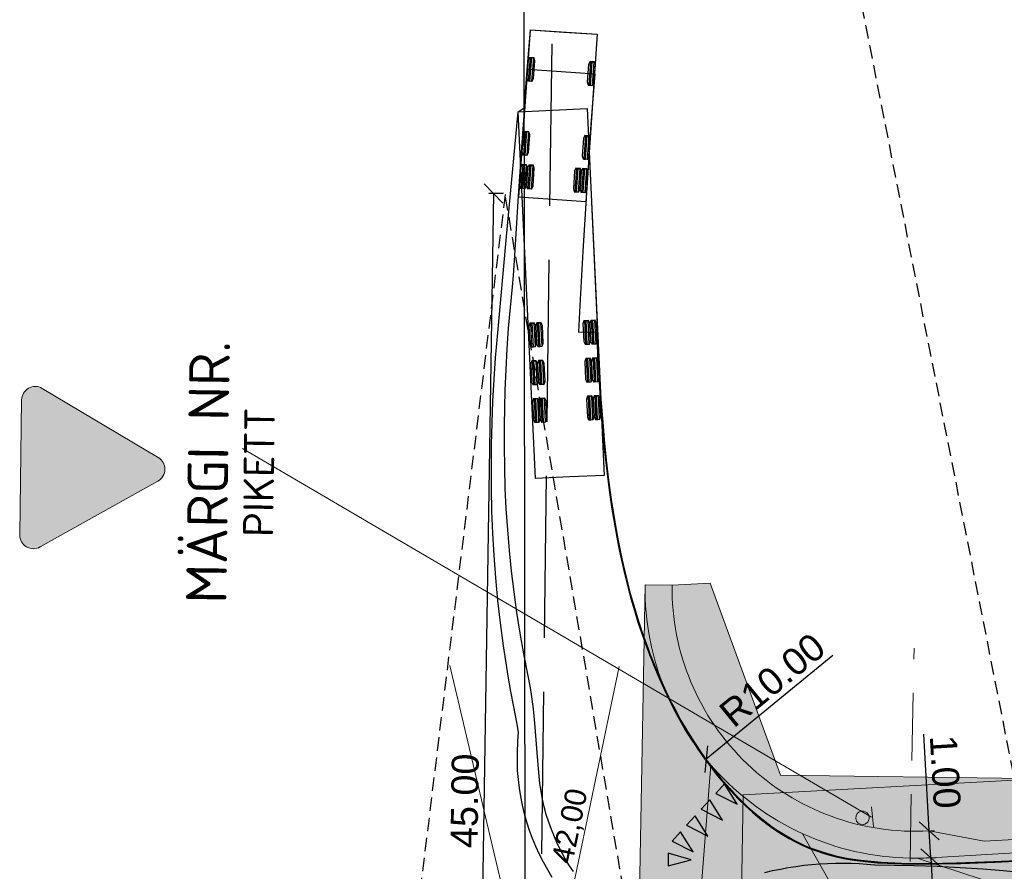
# Model space of a CAD drawing. Header units: metres. Extents: x 561538 to 562530, y 6580867 to 6581188.
# Tile 6 of 78: x 561547 to 561583, y 6581086 to 6581117. Entities that reach past the tile are written whole.
import ezdxf
from ezdxf.enums import TextEntityAlignment as Align

# ---------------------------------------------------------------- set-up
doc = ezdxf.new("R2010")
doc.units = ezdxf.units.M
for name, pattern in [('AUDIT_E_140115124448-0', [0]), ('DASHED', [0.75, 0.5, -0.25]), ('Tpr_922', [4, 3, -1]), ('Tpr_923c', [2, 1, -1])]:
    doc.linetypes.add(name, pattern=pattern)
for name, color, linetype in [('ATR01', 7, 'Continuous'), ('ATR02', 7, 'Continuous'), ('KOTY', 7, 'Continuous'), ('TPK_Nähtavus_2', 4, 'Continuous'), ('tpr_KM', 7, 'Continuous')]:
    doc.layers.add(name, color=color, linetype=linetype)
for name, color, linetype, lineweight in [('DP_krunt', 7, 'Continuous', 0), ('K-Halj-muru', 71, 'Continuous', 9), ('KLM_hatch-soidutee-asfalt-tyyp2', 253, 'Continuous', 9), ('KLM_hatch-soidutee-killustik', 33, 'Continuous', 9), ('KLM_horisontaal', 154, 'Continuous', 9), ('KLM_katteserv', 1, 'Continuous', 9), ('KLM_LM', 7, 'AUDIT_E_140115124448-0', 9), ('KLM_olol. horisontaal', 6, 'Continuous', 9), ('TKREUNAT', 7, 'AUDIT_E_140115124448-0', 9)]:
    doc.layers.add(name, color=color, linetype=linetype, lineweight=lineweight)
doc.layers.add('TL_proj_lk-liiklusmark', color=7, linetype='Continuous', lineweight=9, true_color=0x000000)
doc.layers.add('TM-kaitsevöönd', color=7, linetype='Continuous', lineweight=9, true_color=0x000000)
doc.layers.add('VV_Kattemärgistus', color=7, linetype='Continuous', true_color=0x000000)
doc.styles.add('EST', font='isocpeur.ttf')
doc.styles.add('LK-500', font='swiss.ttf', dxfattribs={"height": 1})
doc.styles.add('SWISL', font='swissl.ttf', dxfattribs={"width": 0.99, "height": 1.2})

# ---------------------------------------------------------------- blocks, each defined once
blk = doc.blocks.new('_OBLIQUE')
at = {"color": 0, "linetype": 'ByBlock'}
blk.add_line((-0.5, -0.5), (0.5, 0.5), dxfattribs=at)
blk = doc.blocks.new('t943e')
at = {"layer": 'tpr_KM'}
blk.add_hatch(color=256, dxfattribs=at).paths.add_polyline_path([(0.236, -0.849), (0.472, 0), (0, 0)])
at = {"layer": 'tpr_KM', "color": 7}
blk.add_lwpolyline([(0.236, -0.849), (0.472, 0), (0, 0), (0.236, -0.849)], close=True, dxfattribs=at)

msp = doc.modelspace()

# ---------------------------------------------------------------- hatches: boundary and pattern name
at = {"layer": 'K-Halj-muru'}
h = msp.add_hatch(color=256, dxfattribs=at)
edge = h.paths.add_edge_path()
edge.add_line((561662.003, 6581095.4), (561662.023, 6581091.482))
edge.add_line((561662.023, 6581091.482), (561582.377, 6581086.854))
edge.add_line((561582.377, 6581086.854), (561580.351, 6581087.237))
edge.add_arc((561579.829, 6581096.222), 9, 179.2567, 273.3253, ccw=False)
edge.add_line((561570.83, 6581096.339), (561572.244, 6581096.406))
edge.add_line((561572.244, 6581096.406), (561574.843, 6581089.298))
edge.add_line((561574.843, 6581089.298), (561585.04, 6581089.159))
edge.add_line((561585.04, 6581089.159), (561591.776, 6581090.982))
edge.add_line((561591.776, 6581090.982), (561599.456, 6581090.99))
edge.add_line((561599.456, 6581090.99), (561615.958, 6581092.395))
edge.add_line((561615.958, 6581092.395), (561628.958, 6581093.213))
edge.add_line((561628.958, 6581093.213), (561643.704, 6581094.278))
edge.add_line((561643.704, 6581094.278), (561656.454, 6581095.097))
edge.add_line((561656.454, 6581095.097), (561662.003, 6581095.4))
at = {"layer": 'KLM_hatch-soidutee-asfalt-tyyp2'}
h = msp.add_hatch(color=254, dxfattribs=at)
edge = h.paths.add_edge_path()
edge.add_line((561662.052, 6581090.982), (561662.4, 6581084.993))
edge.add_line((561662.4, 6581084.993), (561578.77, 6581080.133))
edge.add_arc((561579.35, 6581070.15), 10, 93.3253, 178.8198)
edge.add_line((561569.353, 6581070.356), (561569.83, 6581096.352))
edge.add_arc((561579.829, 6581096.222), 10, 179.2567, 273.3253)
edge.add_line((561580.409, 6581086.239), (561662.052, 6581090.982))
at = {"layer": 'KLM_hatch-soidutee-killustik'}
h = msp.add_hatch(color=33, dxfattribs=at)
edge = h.paths.add_edge_path()
edge.add_line((561662.023, 6581091.482), (561662.052, 6581090.982))
edge.add_line((561662.052, 6581090.982), (561580.409, 6581086.239))
edge.add_arc((561579.829, 6581096.222), 10, 179.2567, 273.3253, ccw=False)
edge.add_line((561569.83, 6581096.352), (561570.83, 6581096.339))
edge.add_arc((561579.829, 6581096.222), 9, 179.2567, 273.3253)
edge.add_line((561580.351, 6581087.237), (561582.377, 6581086.854))
edge.add_line((561582.377, 6581086.854), (561662.023, 6581091.482))
at = {"layer": 'TL_proj_lk-liiklusmark'}
h = msp.add_hatch(color=20, dxfattribs=at)
h.paths.add_polyline_path([(561551.55, 6581100.629), (561547.259, 6581103.186), (561547.189, 6581098.191)], flags=16)
edge = h.paths.add_edge_path()
edge.add_line((561551.81, 6581101.063), (561547.518, 6581103.621))
edge.add_arc((561547.259, 6581103.186), 0.506, 419.2055, 539.2055)
edge.add_line((561546.752, 6581103.193), (561546.683, 6581098.198))
edge.add_arc((561547.189, 6581098.191), 0.506, 179.2055, 299.2055)
edge.add_line((561547.436, 6581097.749), (561551.798, 6581100.187))
edge.add_arc((561551.55, 6581100.629), 0.506, 299.2055, 419.2055)
at = {"layer": 'TL_proj_lk-liiklusmark', "true_color": 0xffffff}
msp.add_hatch(color=7, dxfattribs=at).paths.add_polyline_path([(561551.55, 6581100.629), (561547.259, 6581103.186), (561547.189, 6581098.191)])
at = {"layer": 'tpr_KM'}
for points in [[(561573.238, 6581088.224), (561572.773, 6581088.972), (561572.453, 6581088.625)], [(561572.697, 6581087.635), (561572.231, 6581088.384), (561571.912, 6581088.036)], [(561572.155, 6581087.046), (561571.69, 6581087.795), (561571.37, 6581087.447)], [(561571.614, 6581086.457), (561571.148, 6581087.206), (561570.829, 6581086.858)]]:
    msp.add_hatch(color=256, dxfattribs=at).paths.add_polyline_path(points)

# ---------------------------------------------------------------- linework, layer by layer
at = {"layer": 'ATR01', "color": 3, "linetype": 'Continuous', "lineweight": -3}
msp.add_lwpolyline([(561574.268, 6581085.697), (561574.553, 6581085.764), (561574.84, 6581085.824), (561575.128, 6581085.877), (561575.417, 6581085.923), (561575.707, 6581085.961), (561575.998, 6581085.992), (561576.29, 6581086.015), (561576.582, 6581086.032), (561576.875, 6581086.041), (561577.168, 6581086.043), (561577.461, 6581086.037), (561577.753, 6581086.024), (561578.045, 6581086.004), (561578.337, 6581085.976), (561579.795, 6581085.959), (561580.647, 6581085.93), (561581.493, 6581085.886), (561582.33, 6581085.829), (561583.089, 6581085.764), (561584.188, 6581085.659)], dxfattribs=at)
at = {"layer": 'ATR02', "color": 3, "linetype": 'Continuous', "lineweight": -3}
msp.add_lwpolyline([(561566.395, 6581085.514), (561566.226, 6581085.79), (561566.069, 6581086.072), (561565.922, 6581086.36), (561565.787, 6581086.653), (561565.664, 6581086.952), (561565.552, 6581087.255), (561565.453, 6581087.562), (561565.366, 6581087.873), (561565.29, 6581088.187), (561565.228, 6581088.504), (561565.178, 6581088.823), (561565.14, 6581089.144), (561565.115, 6581089.466), (561565.103, 6581089.788), (561565.103, 6581090.111), (561565.124, 6581090.572), (561565.144, 6581090.89), (561565.086, 6581091.253), (561564.969, 6581091.825), (561564.861, 6581092.394), (561564.762, 6581092.962), (561564.671, 6581093.528), (561564.588, 6581094.092), (561564.477, 6581094.934), (561564.384, 6581095.772), (561564.306, 6581096.605), (561564.244, 6581097.434), (561564.197, 6581098.259), (561564.164, 6581099.081), (561564.146, 6581099.898), (561564.142, 6581100.734), (561564.15, 6581101.545), (561564.17, 6581102.351), (561564.201, 6581103.154), (561564.244, 6581103.954), (561564.298, 6581104.75), (561564.364, 6581105.543), (561564.695, 6581109.109), (561565.136, 6581113.866), (561565.358, 6581114.01), (561565.513, 6581116.012), (561565.586, 6581116.901), (561568.06, 6581116.733), (561567.765, 6581112.365), (561568.169, 6581103.732), (561568.198, 6581103.222), (561568.274, 6581102.219), (561568.317, 6581101.713), (561568.393, 6581100.963), (561568.48, 6581100.221), (561568.576, 6581099.513), (561568.734, 6581098.531), (561568.822, 6581098.047), (561568.971, 6581097.313), (561569.082, 6581096.835), (561569.26, 6581096.112), (561569.462, 6581095.405), (561569.608, 6581094.933), (561569.763, 6581094.466), (561569.928, 6581094.014), (561570.012, 6581093.79), (561570.298, 6581093.08), (561570.602, 6581092.411), (561570.815, 6581091.971), (561570.927, 6581091.755), (561571.16, 6581091.329), (561571.402, 6581090.913), (561571.656, 6581090.505), (561571.921, 6581090.11), (561572.197, 6581089.727), (561572.638, 6581089.17), (561572.951, 6581088.815), (561573.112, 6581088.635), (561573.273, 6581088.467), (561573.62, 6581088.132), (561573.795, 6581087.975), (561574.157, 6581087.676), (561574.533, 6581087.391), (561574.721, 6581087.261), (561575.339, 6581086.896), (561575.759, 6581086.685), (561575.973, 6581086.595), (561576.417, 6581086.446), (561576.885, 6581086.311), (561577.118, 6581086.26), (561577.345, 6581086.218), (561577.815, 6581086.15), (561578.569, 6581086.077), (561579.322, 6581086.039), (561579.825, 6581086.033), (561580.324, 6581086.034), (561581.361, 6581086.054), (561582.742, 6581086.102), (561584.148, 6581086.164)], dxfattribs=at)
at = {"layer": 'ATR02', "color": 4, "linetype": 'Continuous', "lineweight": -3}
for points in [[(561568.06, 6581116.733), (561567.637, 6581110.532), (561566.4, 6581110.616), (561565.163, 6581110.701), (561565.586, 6581116.901), (561566.823, 6581116.817)], [(561567.683, 6581113.986), (561568.321, 6581100.401), (561567.047, 6581100.341), (561565.774, 6581100.281), (561565.136, 6581113.866), (561566.41, 6581113.926)]]:
    msp.add_lwpolyline(points, close=True, dxfattribs=at)
for points in [[(561565.578, 6581115.876), (561565.509, 6581115.007), (561565.571, 6581115.002), (561565.64, 6581115.871), (561565.702, 6581115.866), (561565.633, 6581114.997), (561565.654, 6581114.996), (561565.704, 6581115.101), (561565.755, 6581115.753), (561565.722, 6581115.865), (561565.557, 6581115.878), (561565.507, 6581115.772), (561565.456, 6581115.121), (561565.489, 6581115.009), (561565.654, 6581114.996)], [(561567.814, 6581115.724), (561567.745, 6581114.855), (561567.807, 6581114.85), (561567.876, 6581115.719), (561567.938, 6581115.714), (561567.869, 6581114.845), (561567.89, 6581114.843), (561567.94, 6581114.949), (561567.991, 6581115.6), (561567.958, 6581115.712), (561567.793, 6581115.725), (561567.743, 6581115.62), (561567.692, 6581114.968), (561567.724, 6581114.856), (561567.89, 6581114.843)], [(561565.387, 6581113.137), (561565.326, 6581112.268), (561565.388, 6581112.263), (561565.45, 6581113.133), (561565.512, 6581113.128), (561565.45, 6581112.259), (561565.471, 6581112.257), (561565.52, 6581112.363), (561565.566, 6581113.015), (561565.532, 6581113.127), (561565.367, 6581113.138), (561565.318, 6581113.033), (561565.272, 6581112.381), (561565.306, 6581112.269), (561565.471, 6581112.257)], [(561567.623, 6581112.985), (561567.562, 6581112.115), (561567.624, 6581112.111), (561567.685, 6581112.98), (561567.747, 6581112.976), (561567.686, 6581112.107), (561567.707, 6581112.105), (561567.756, 6581112.211), (561567.802, 6581112.863), (561567.768, 6581112.974), (561567.603, 6581112.986), (561567.554, 6581112.88), (561567.508, 6581112.228), (561567.541, 6581112.117), (561567.707, 6581112.105)], [(561565.303, 6581111.91), (561565.244, 6581111.04), (561565.306, 6581111.036), (561565.365, 6581111.906), (561565.427, 6581111.901), (561565.368, 6581111.032), (561565.388, 6581111.03), (561565.437, 6581111.136), (561565.482, 6581111.788), (561565.448, 6581111.9), (561565.282, 6581111.911), (561565.233, 6581111.805), (561565.189, 6581111.153), (561565.223, 6581111.042), (561565.388, 6581111.03)], [(561565.551, 6581111.893), (561565.492, 6581111.023), (561565.554, 6581111.019), (561565.613, 6581111.889), (561565.675, 6581111.884), (561565.616, 6581111.015), (561565.637, 6581111.014), (561565.686, 6581111.119), (561565.73, 6581111.771), (561565.696, 6581111.883), (561565.531, 6581111.894), (561565.482, 6581111.788), (561565.437, 6581111.136), (561565.471, 6581111.025), (561565.637, 6581111.014)], [(561567.29, 6581111.774), (561567.231, 6581110.905), (561567.293, 6581110.901), (561567.352, 6581111.77), (561567.414, 6581111.766), (561567.355, 6581110.896), (561567.376, 6581110.895), (561567.425, 6581111.001), (561567.469, 6581111.653), (561567.435, 6581111.764), (561567.269, 6581111.776), (561567.221, 6581111.67), (561567.176, 6581111.018), (561567.21, 6581110.906), (561567.376, 6581110.895)], [(561567.539, 6581111.757), (561567.479, 6581110.888), (561567.541, 6581110.884), (561567.601, 6581111.753), (561567.663, 6581111.749), (561567.604, 6581110.879), (561567.624, 6581110.878), (561567.673, 6581110.984), (561567.718, 6581111.636), (561567.684, 6581111.748), (561567.518, 6581111.759), (561567.469, 6581111.653), (561567.425, 6581111.001), (561567.459, 6581110.889), (561567.624, 6581110.878)], [(561565.591, 6581106.037), (561565.632, 6581105.162), (561565.695, 6581105.165), (561565.654, 6581106.039), (561565.716, 6581106.042), (561565.757, 6581105.168), (561565.778, 6581105.169), (561565.814, 6581105.281), (561565.784, 6581105.936), (561565.737, 6581106.043), (561565.57, 6581106.036), (561565.534, 6581105.924), (561565.565, 6581105.269), (561565.611, 6581105.161), (561565.778, 6581105.169)], [(561565.841, 6581106.048), (561565.882, 6581105.174), (561565.944, 6581105.177), (561565.903, 6581106.051), (561565.966, 6581106.054), (561566.007, 6581105.18), (561566.028, 6581105.181), (561566.064, 6581105.292), (561566.033, 6581105.948), (561565.987, 6581106.055), (561565.82, 6581106.047), (561565.784, 6581105.936), (561565.814, 6581105.281), (561565.861, 6581105.173), (561566.028, 6581105.181)], [(561567.589, 6581106.13), (561567.63, 6581105.256), (561567.692, 6581105.259), (561567.651, 6581106.133), (561567.714, 6581106.136), (561567.755, 6581105.262), (561567.776, 6581105.263), (561567.812, 6581105.374), (561567.781, 6581106.03), (561567.735, 6581106.137), (561567.568, 6581106.129), (561567.532, 6581106.018), (561567.562, 6581105.363), (561567.609, 6581105.255), (561567.776, 6581105.263)], [(561567.839, 6581106.142), (561567.88, 6581105.268), (561567.942, 6581105.271), (561567.901, 6581106.145), (561567.964, 6581106.148), (561568.005, 6581105.274), (561568.025, 6581105.275), (561568.062, 6581105.386), (561568.031, 6581106.042), (561567.984, 6581106.149), (561567.818, 6581106.141), (561567.781, 6581106.03), (561567.812, 6581105.374), (561567.859, 6581105.267), (561568.025, 6581105.275)], [(561567.655, 6581104.732), (561567.696, 6581103.858), (561567.758, 6581103.861), (561567.717, 6581104.735), (561567.779, 6581104.738), (561567.821, 6581103.864), (561567.841, 6581103.865), (561567.878, 6581103.976), (561567.847, 6581104.631), (561567.8, 6581104.739), (561567.634, 6581104.731), (561567.597, 6581104.62), (561567.628, 6581103.964), (561567.675, 6581103.857), (561567.841, 6581103.865)], [(561567.904, 6581104.744), (561567.945, 6581103.87), (561568.008, 6581103.872), (561567.967, 6581104.746), (561568.029, 6581104.749), (561568.07, 6581103.875), (561568.091, 6581103.876), (561568.128, 6581103.988), (561568.097, 6581104.643), (561568.05, 6581104.75), (561567.884, 6581104.743), (561567.847, 6581104.631), (561567.878, 6581103.976), (561567.925, 6581103.869), (561568.091, 6581103.876)], [(561565.657, 6581104.638), (561565.698, 6581103.764), (561565.76, 6581103.767), (561565.719, 6581104.641), (561565.782, 6581104.644), (561565.823, 6581103.77), (561565.844, 6581103.771), (561565.88, 6581103.882), (561565.849, 6581104.538), (561565.802, 6581104.645), (561565.636, 6581104.637), (561565.6, 6581104.526), (561565.63, 6581103.87), (561565.677, 6581103.763), (561565.844, 6581103.771)], [(561565.907, 6581104.65), (561565.948, 6581103.776), (561566.01, 6581103.779), (561565.969, 6581104.653), (561566.031, 6581104.656), (561566.072, 6581103.782), (561566.093, 6581103.783), (561566.13, 6581103.894), (561566.099, 6581104.549), (561566.052, 6581104.657), (561565.886, 6581104.649), (561565.849, 6581104.538), (561565.88, 6581103.882), (561565.927, 6581103.775), (561566.093, 6581103.783)], [(561567.72, 6581103.333), (561567.761, 6581102.459), (561567.824, 6581102.462), (561567.783, 6581103.336), (561567.845, 6581103.339), (561567.886, 6581102.465), (561567.907, 6581102.466), (561567.943, 6581102.577), (561567.913, 6581103.233), (561567.866, 6581103.34), (561567.699, 6581103.332), (561567.663, 6581103.221), (561567.694, 6581102.566), (561567.74, 6581102.458), (561567.907, 6581102.466)], [(561567.97, 6581103.345), (561568.011, 6581102.471), (561568.073, 6581102.474), (561568.032, 6581103.348), (561568.095, 6581103.351), (561568.136, 6581102.477), (561568.157, 6581102.478), (561568.193, 6581102.589), (561568.162, 6581103.245), (561568.116, 6581103.352), (561567.949, 6581103.344), (561567.913, 6581103.233), (561567.943, 6581102.577), (561567.99, 6581102.47), (561568.157, 6581102.478)], [(561565.722, 6581103.24), (561565.764, 6581102.366), (561565.826, 6581102.368), (561565.785, 6581103.243), (561565.847, 6581103.245), (561565.888, 6581102.371), (561565.909, 6581102.372), (561565.946, 6581102.484), (561565.915, 6581103.139), (561565.868, 6581103.246), (561565.702, 6581103.239), (561565.665, 6581103.127), (561565.696, 6581102.472), (561565.743, 6581102.365), (561565.909, 6581102.372)], [(561565.972, 6581103.251), (561566.013, 6581102.377), (561566.076, 6581102.38), (561566.035, 6581103.254), (561566.097, 6581103.257), (561566.138, 6581102.383), (561566.159, 6581102.384), (561566.195, 6581102.495), (561566.165, 6581103.151), (561566.118, 6581103.258), (561565.951, 6581103.25), (561565.915, 6581103.139), (561565.946, 6581102.484), (561565.992, 6581102.376), (561566.159, 6581102.384)]]:
    msp.add_lwpolyline(points, dxfattribs=at)
at = {"layer": 'ATR02', "color": 1, "linetype": 'Continuous', "lineweight": -3}
msp.add_lwpolyline([(561567.176, 6581085.735), (561567.015, 6581085.98), (561566.864, 6581086.23), (561566.723, 6581086.487), (561566.593, 6581086.749), (561566.473, 6581087.015), (561566.363, 6581087.287), (561566.264, 6581087.562), (561566.176, 6581087.841), (561566.099, 6581088.123), (561566.033, 6581088.409), (561565.979, 6581088.696), (561565.935, 6581088.985), (561565.905, 6581089.257), (561565.858, 6581089.829), (561565.753, 6581091.221), (561565.701, 6581091.758), (561565.633, 6581092.281), (561565.591, 6581092.536), (561565.492, 6581093.038), (561565.345, 6581093.796), (561565.211, 6581094.557), (561565.09, 6581095.32), (561564.984, 6581096.085), (561564.891, 6581096.851), (561564.812, 6581097.619), (561564.747, 6581098.389), (561564.695, 6581099.159), (561564.658, 6581099.931), (561564.634, 6581100.703), (561564.624, 6581101.475), (561564.628, 6581102.247), (561564.655, 6581103.55), (561564.685, 6581104.319), (561564.727, 6581105.087), (561564.78, 6581105.854), (561564.845, 6581106.621), (561564.923, 6581107.386), (561564.965, 6581107.798), (561565.01, 6581108.548), (561565.132, 6581110.551), (561565.266, 6581112.554), (561565.413, 6581114.556), (561565.481, 6581115.446), (561567.966, 6581115.274), (561567.823, 6581113.397), (561567.769, 6581112.652), (561567.779, 6581112.537), (561567.653, 6581110.674), (561567.53, 6581108.686), (561567.419, 6581106.696), (561567.368, 6581105.701), (561568.046, 6581105.714), (561568.074, 6581104.848), (561568.083, 6581104.606), (561568.112, 6581104.315), (561568.159, 6581103.451), (561568.207, 6581102.725), (561568.265, 6581102.002), (561568.333, 6581101.283), (561568.412, 6581100.568), (561568.502, 6581099.858), (561568.605, 6581099.154), (561568.721, 6581098.456), (561568.85, 6581097.767), (561568.945, 6581097.313), (561569.08, 6581096.721), (561569.19, 6581096.278), (561569.309, 6581095.838), (561569.434, 6581095.402), (561569.568, 6581094.97), (561569.709, 6581094.544), (561569.858, 6581094.122), (561570.015, 6581093.705), (561570.179, 6581093.295), (561570.352, 6581092.891), (561570.539, 6581092.478), (561570.728, 6581092.088), (561570.924, 6581091.706), (561571.128, 6581091.332), (561571.34, 6581090.966), (561571.559, 6581090.61), (561571.785, 6581090.264), (561572.019, 6581089.927), (561572.259, 6581089.602), (561572.505, 6581089.289), (561572.757, 6581088.988), (561573.014, 6581088.701), (561573.276, 6581088.427), (561573.542, 6581088.168), (561573.811, 6581087.924), (561574.082, 6581087.696), (561574.353, 6581087.485), (561574.625, 6581087.291), (561574.894, 6581087.114), (561575.161, 6581086.956), (561575.421, 6581086.816), (561575.676, 6581086.693), (561575.926, 6581086.586), (561576.175, 6581086.492), (561576.423, 6581086.41), (561576.672, 6581086.339), (561576.921, 6581086.277), (561577.193, 6581086.219), (561577.482, 6581086.168), (561577.786, 6581086.124), (561578.105, 6581086.087), (561578.438, 6581086.057), (561578.786, 6581086.035), (561579.333, 6581086.014), (561579.93, 6581086.006), (561580.584, 6581086.011), (561581.521, 6581086.033), (561582.785, 6581086.078), (561584.021, 6581086.133)], dxfattribs=at)
at = {"layer": 'DP_krunt', "color": 6, "linetype": 'Continuous', "lineweight": 18}
for p, q in [((561573.46, 6581088.57), (561612.05, 6581090.68)), ((561573.225, 6581072.956), (561573.46, 6581088.57)), ((561573.46, 6581088.57), (561573.46, 6581088.57))]:
    msp.add_line(p, q, dxfattribs=at)
at = {"layer": 'K-Halj-muru'}
for p, q in [((561570.83, 6581096.339), (561572.244, 6581096.406)), ((561572.244, 6581096.406), (561574.843, 6581089.298)), ((561662.023, 6581091.482), (561582.377, 6581086.854)), ((561574.843, 6581089.298), (561585.04, 6581089.159)), ((561582.377, 6581086.854), (561580.351, 6581087.237))]:
    msp.add_line(p, q, dxfattribs=at)
msp.add_arc((561579.829, 6581096.222), 9, 179.2567, 273.3253, dxfattribs=at)
at = {"layer": 'KLM_hatch-soidutee-asfalt-tyyp2', "color": 254}
for p, q in [((561569.353, 6581070.356), (561569.83, 6581096.352)), ((561580.409, 6581086.239), (561662.052, 6581090.982))]:
    msp.add_line(p, q, dxfattribs=at)
msp.add_arc((561579.829, 6581096.222), 10, 179.2567, 273.3253, dxfattribs=at)
at = {"layer": 'KLM_hatch-soidutee-killustik', "color": 33}
for p, q in [((561569.83, 6581096.352), (561570.83, 6581096.339)), ((561582.377, 6581086.854), (561662.023, 6581091.482)), ((561662.052, 6581090.982), (561580.409, 6581086.239)), ((561580.351, 6581087.237), (561582.377, 6581086.854))]:
    msp.add_line(p, q, dxfattribs=at)
for radius in [10, 9]:
    msp.add_arc((561579.829, 6581096.222), radius, 179.2567, 273.3253, dxfattribs=at)
at = {"layer": 'KLM_horisontaal'}
for p, q in [((561571.203, 6581075.948), (561572.262, 6581089.684)), ((561575.656, 6581087.128), (561579.594, 6581080.181)), ((561579.945, 6581086.212), (561598.175, 6581080.257))]:
    msp.add_line(p, q, dxfattribs=at)
at = {"layer": 'KLM_katteserv'}
msp.add_line((561580.409, 6581086.239), (561662.052, 6581090.982), dxfattribs=at)
msp.add_arc((561579.829, 6581096.222), 10, 179.2567, 273.3253, dxfattribs=at)
at = {"layer": 'KLM_LM'}
msp.add_line((561578.213, 6581087.741, 40.7), (561554.931, 6581101.392, 40.7), dxfattribs=at)
at = {"layer": 'KLM_olol. horisontaal'}
for q in [(561562.6, 6581093.366, 41.966), (561568.87, 6581093.328, 41.966)]:
    msp.add_line((561565.937, 6581079.275, 41.966), q, dxfattribs=at)
at = {"layer": 'KOTY', "transparency": 16777216}
for p, q in [((561576.776, 6581093.725), (561572.088, 6581089.892)), ((561580.351, 6581087.237), (561580.143, 6581090.823)), ((561580.409, 6581086.239), (561580.351, 6581087.237)), ((561580.414, 6581087.241), (561580.531, 6581087.247)), ((561580.347, 6581086.235), (561580.23, 6581086.228)), ((561580.409, 6581086.239), (561580.757, 6581080.249)), ((561580.472, 6581086.242), (561580.589, 6581086.249))]:
    msp.add_line(p, q, dxfattribs=at)
at = {"layer": 'TKREUNAT', "color": 0, "linetype": 'Continuous'}
msp.add_line((561578.21, 6581088.132, 40.7), (561578.291, 6581087.386, 40.7), dxfattribs=at)
at = {"layer": 'TKREUNAT', "color": 1, "linetype": 'Continuous'}
for start, end in [(96.2365, 276.2365), (276.2365, 96.2365)]:
    msp.add_arc((561577.878, 6581087.718, 40.7), 0.25, start, end, dxfattribs=at)
at = {"layer": 'TL_proj_lk-liiklusmark', "color": 18, "lineweight": 9, "true_color": 0x000000}
msp.add_lwpolyline([(561551.81, 6581101.063), (561547.518, 6581103.621, 0.57735), (561546.752, 6581103.193), (561546.683, 6581098.198, 0.57735), (561547.436, 6581097.749), (561551.798, 6581100.187, 0.57735)], format="xyb", close=True, dxfattribs=at)
at = {"layer": 'TM-kaitsevöönd', "linetype": 'DASHED', "ltscale": 5}
msp.add_line((561578.342, 6581018.609, 42.029), (561579.789, 6581094.004, 42.029), dxfattribs=at)
at = {"layer": 'TPK_Nähtavus_2', "color": 3, "linetype": 'DASHED'}
msp.add_line((561584.629, 6581083.465), (561564.093, 6581187.593), dxfattribs=at)
at = {"layer": 'TPK_Nähtavus_2', "color": 3, "transparency": 16777216}
msp.add_line((561565.266, 6581187.595), (561565.388, 6581082.595), dxfattribs=at)
at = {"layer": 'TPK_Nähtavus_2', "linetype": 'DASHED'}
for p, q in [((561564.652, 6581110.803), (561559.158, 6581065.823)), ((561572.297, 6581065.85), (561564.652, 6581110.803))]:
    msp.add_line(p, q, dxfattribs=at)
at = {"layer": 'TPK_Nähtavus_2', "color": 4, "transparency": 16777216}
for p, q in [((561564.223, 6581110.841), (561563.522, 6581065.839)), ((561564.594, 6581110.835), (561564.043, 6581110.844))]:
    msp.add_line(p, q, dxfattribs=at)
at = {"layer": 'tpr_KM', "color": 7}
for points in [[(561573.238, 6581088.224), (561572.773, 6581088.972), (561572.453, 6581088.625), (561573.238, 6581088.224)], [(561572.697, 6581087.635), (561572.231, 6581088.384), (561571.912, 6581088.036), (561572.697, 6581087.635)], [(561572.155, 6581087.046), (561571.69, 6581087.795), (561571.37, 6581087.447), (561572.155, 6581087.046)], [(561571.614, 6581086.457), (561571.148, 6581087.206), (561570.829, 6581086.858), (561571.614, 6581086.457)]]:
    msp.add_lwpolyline(points, close=True, dxfattribs=at)
at = {"layer": 'VV_Kattemärgistus', "linetype": 'Tpr_922', "ltscale": 2}
msp.add_line((561566.009, 6581086.385), (561566.646, 6581137.043), dxfattribs=at)
at = {"layer": 'VV_Kattemärgistus', "linetype": 'Tpr_923c', "ltscale": 2}
msp.add_line((561565.813, 6581070.733), (561566.006, 6581086.147), dxfattribs=at)

# ---------------------------------------------------------------- block references
at = {"layer": 'KOTY', "transparency": 16777216, "xscale": 0.7, "yscale": 0.7, "zscale": 0.7}
for p, rotation in [((561572.088, 6581089.892), 219.2744790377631), ((561580.351, 6581087.237), 93.32533790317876), ((561580.409, 6581086.239), 93.32533790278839), ((561580.409, 6581086.239), 273.3253379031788)]:
    msp.add_blockref('_OBLIQUE', p, dxfattribs=dict(at, rotation=rotation))
at = {"layer": 'TPK_Nähtavus_2', "color": 4, "transparency": 16777216, "xscale": 0.7, "yscale": 0.7, "zscale": 0.7, "rotation": 89.10735728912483}
msp.add_blockref('_OBLIQUE', (561564.223, 6581110.841), dxfattribs=at)
at = {"layer": 'tpr_KM', "rotation": 89.19331664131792}
msp.add_blockref('t943e', (561570.683, 6581085.936), dxfattribs=at)

# ---------------------------------------------------------------- texts
at = {"layer": 'KLM_olol. horisontaal', "style": 'SWISL'}
msp.add_text('42,00', height=0.8, rotation=78.2755, dxfattribs=at).set_placement((561567.136, 6581085.968))
at = {"layer": 'KOTY', "transparency": 16777216, "char_height": 1, "attachment_point": 5, "style": 'LK-500'}
for s, insert, rotation in [('\\A1;R10.00', (561574.542, 6581092.821), 39.2745), ('\\A1;1.00', (561580.94, 6581089.421), 273.3253)]:
    msp.add_mtext(s, dxfattribs=dict(at, insert=insert, rotation=rotation))
at = {"layer": 'TL_proj_lk-liiklusmark', "style": 'EST', "flags": 8}
for tag, text, height, p in [('MÄRGI NR.', '221 (0,I,II,III)', 1.5, (561552.902, 6581100.534)), ('PIKETT', 'PK00+00', 1.125, (561554.975, 6581100.524))]:
    msp.add_attdef(tag, text=text, height=height, rotation=89.2055, dxfattribs=at).set_placement(p, align=Align.TOP_CENTER)
at = {"layer": 'TPK_Nähtavus_2', "color": 4, "transparency": 16777216, "insert": (561563.159, 6581088.351), "char_height": 1, "attachment_point": 5, "rotation": 89.1074, "style": 'LK-500'}
msp.add_mtext('\\A1;45.00', dxfattribs=at)

doc.saveas('drawing.dxf')
